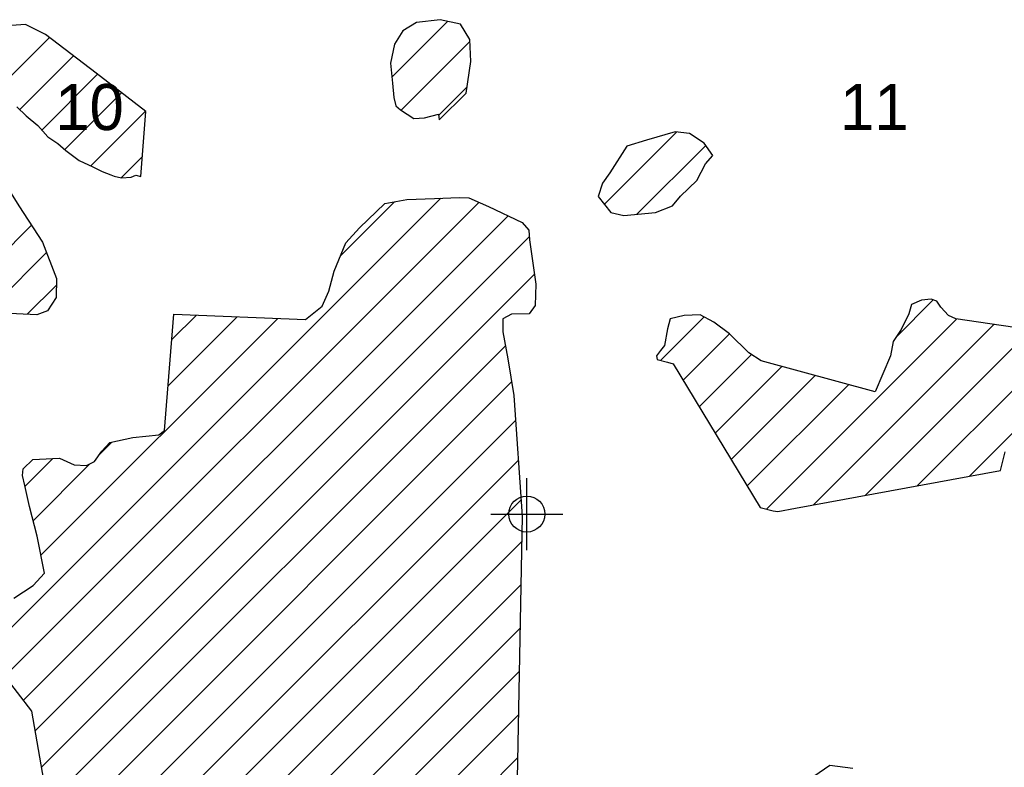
# Model space of a CAD drawing. Extents: x 192051 to 352051, y 710978 to 817615.
# Tile 54 of 85: x 269964 to 276798, y 778448 to 783638. Entities that reach past the tile are written whole.
import ezdxf
from ezdxf.enums import TextEntityAlignment as Align

# ---------------------------------------------------------------- set-up
doc = ezdxf.new("R2010")
doc.units = 0
doc.header["$LTSCALE"] = 800
doc.header["$PDMODE"] = 34
doc.header["$PDSIZE"] = 250
doc.layers.get('0').update_dxf_attribs({"linetype": 'CONTINUOUS'})
for name, color, linetype in [('SEC', 2, 'CONTINUOUS'), ('TEXT', 7, 'CONTINUOUS'), ('WETDBA', 11, 'CONTINUOUS'), ('WETFILL', 12, 'CONTINUOUS')]:
    doc.layers.add(name, color=color, linetype=linetype)

# ---------------------------------------------------------------- blocks, each defined once
blk = doc.blocks.new('*X')
at = {"color": 0}
for p, q in [((272547.2, 783239.3), (272934.6, 783626.7)), ((269788.8, 783133.2), (270170.7, 783515)), ((272611.5, 783008.9), (273088.8, 783486.2)), ((269964.5, 783014.2), (270337.4, 783387)), ((270116.8, 782871.8), (270504, 783259)), ((272872.4, 782975.1), (273069.3, 783172)), ((270277.2, 782737.5), (270670.3, 783130.6)), ((270458.2, 782623.8), (270836.6, 783002.2)), ((274021.4, 782356.1), (274523.1, 782857.7)), ((274247, 782287), (274725.4, 782765.3)), ((270669.2, 782540.1), (270814.8, 782685.7)), ((269483.5, 778996.9), (272886.2, 782399.5)), ((269861.1, 779079.8), (273152, 782370.7)), ((272188.7, 781996.8), (272566.4, 782374.5)), ((269989.3, 778913.4), (273353.1, 782277.1)), ((269454.9, 781620.5), (270045.7, 782211.3)), ((270071.4, 778700.7), (273500.7, 782130)), ((269735.8, 781606.7), (270149.9, 782020.8)), ((270114.9, 778449.6), (273536.2, 781870.8)), ((270016.7, 781592.9), (270218.8, 781795)), ((276044.9, 781432.7), (276304.9, 781692.7)), ((270111.5, 779919.6), (271756.4, 781564.5)), ((270994.2, 781096.9), (271473.3, 781576.1)), ((271019.3, 781416.8), (271190.3, 781587.7)), ((274411.9, 781273.1), (274713.7, 781574.9)), ((275147, 780240.1), (276467.8, 781560.9)), ((274568.2, 781134.8), (274890.1, 781456.6)), ((275470.1, 780268.5), (276724.6, 781523)), ((275831.2, 780334.9), (276981.4, 781485.1)), ((276192.3, 780401.4), (277238.2, 781447.2)), ((276553.5, 780467.8), (277495, 781409.3)), ((270158.4, 778198.4), (273334.9, 781374.8)), ((274679.4, 780951.3), (275042.7, 781314.5)), ((274790.7, 780767.8), (275254.2, 781231.4)), ((270202, 777947.3), (273378.2, 781123.5)), ((274901.9, 780584.3), (275485.8, 781168.3)), ((275013.1, 780400.9), (275717.5, 781105.2)), ((270245.5, 777696.1), (273405.4, 780856)), ((270521.6, 780624.4), (270603.2, 780706)), ((270001.6, 780399), (270194.8, 780592.3)), ((270289, 777444.9), (273424.8, 780580.7)), ((270056.9, 780159.7), (270451.5, 780554.3)), ((270336.1, 777197.3), (273444.1, 780305.3)), ((270385.3, 776951.9), (273448.6, 780015.2)), ((270434.6, 776706.5), (273442.8, 779714.6)), ((270483.9, 776461.1), (273436.9, 779414)), ((270533.2, 776215.7), (273431, 779113.5)), ((270582.5, 775970.2), (273425.1, 778812.9)), ((270598.2, 775691.3), (273419.3, 778512.4))]:
    blk.add_line(p, q, dxfattribs=at)

msp = doc.modelspace()

# ---------------------------------------------------------------- linework, layer by layer
at = {"layer": 'SEC', "color": 0}
msp.add_point((273483.6, 780206), dxfattribs=at)
at = {"layer": 'WETDBA', "color": 0}
for points in [[(269944.7, 783032.9), (270009.6, 782971.6), (270088.8, 782902.5), (270160.1, 782824.3), (270227.7, 782778.6), (270285, 782731.1), (270376.7, 782661.5), (270472.4, 782617.2), (270536.7, 782583.9), (270597.1, 782560.2), (270620.2, 782551.1), (270670.7, 782539.7), (270737.9, 782544.2), (270770.8, 782557.6), (270804.3, 782548.7), (270838.9, 783000.4), (270495.1, 783265.9), (270142.9, 783536.4), (270003.8, 783605.6), (269906.5, 783597.4)], [(269923.3, 779621.6), (270058.2, 779709.6), (270137, 779795), (270084.4, 780052.2), (270031.6, 780259), (270000.6, 780403.6), (269982.5, 780473.5), (269987.6, 780520.3), (270055.3, 780583.8), (270240.2, 780595), (270341, 780548), (270427.5, 780542.3), (270484.1, 780570.5), (270533.5, 780641.4), (270589.2, 780703), (270750.2, 780737.3), (270930.2, 780757.1), (270969.7, 780786.3), (271033.3, 781594.2), (271948.7, 781556.6), (272062.3, 781648.8), (272110.2, 781753.4), (272145.4, 781891.7), (272226.6, 782088.7), (272323.2, 782192.1), (272498.1, 782361.7), (272652, 782390.4), (272842.5, 782397.8), (273013.8, 782404.7), (273081.8, 782401.1), (273217.7, 782342.2), (273452.4, 782229.3), (273496.5, 782177.9), (273502.5, 782110), (273545.8, 781802.8), (273542.5, 781654.9), (273500.3, 781595.6), (273376.9, 781592.7), (273317.8, 781561.8), (273316.3, 781469.9), (273352.6, 781284), (273393.2, 781029.1), (273452.1, 780192.3), (273402.2, 777638)], [(278555.2, 781252.8), (276462.1, 781561.7), (276411.3, 781584.7), (276358, 781642.7), (276329, 781684.4), (276290.4, 781697.6), (276222, 781691.9), (276154.6, 781661.3), (276134.6, 781596.9), (276082.3, 781487.3), (276025.4, 781404.1), (276008.6, 781304.1), (275902, 781055), (275109.3, 781270.8), (275024.7, 781326.3), (274890.8, 781456.1), (274781.6, 781539.1), (274686.3, 781589.4), (274575.9, 781584.8), (274478.4, 781561.7), (274460.6, 781491.7), (274440.4, 781375.3), (274412.2, 781340.8), (274382.7, 781305.5), (274387.2, 781279.9), (274459.4, 781260), (274499.4, 781248.3), (275103.2, 780252.2), (275192.6, 780227.4), (275224.7, 780224.2), (275348.5, 780246.1), (276770.7, 780507.8), (276804.3, 780637.8)], [(270306.1, 777346.5), (270047.6, 778837.7), (269848.7, 779095.9)], [(275364.7, 778309.9), (275587.1, 778462.3), (275746, 778441)]]:
    msp.add_lwpolyline(points, dxfattribs=at)
for points in [[(272874.9, 782943.2), (273062.8, 783127.9), (273094.7, 783346.7), (273088.2, 783499.5), (273023.7, 783607.4), (272881.8, 783638.1), (272718.9, 783619.6), (272623.4, 783559.7), (272564.9, 783468.9), (272537.7, 783336.8), (272551.3, 783197.4), (272561.7, 783098.6), (272574.1, 783040.5), (272607.3, 783011.7), (272700.3, 782951), (272773.4, 782955.7), (272871.8, 782981.6)], [(274775.6, 782694.5), (274714.9, 782780.1), (274612.3, 782848.9), (274513.8, 782858.6), (274314.1, 782802.4), (274177.7, 782759), (274060.5, 782575.3), (274007.8, 782502.1), (273979.5, 782409.9), (274066.1, 782298.8), (274156.9, 782279.1), (274377.6, 782298.4), (274494.8, 782345.2), (274550.4, 782412.8), (274662.6, 782520.8), (274723.5, 782636.9)], [(270082.2, 781589.7), (268710.4, 781657.1), (268520.6, 782034), (268610.5, 782173.6), (268861, 782432.9), (269153.6, 782595.6), (269419.6, 782694.8), (269660.4, 782667.9), (269814.2, 782571.7), (269958.3, 782346.6), (270121.6, 782093.9), (270219.8, 781840.5), (270216.9, 781710.4), (270157, 781616.6)]]:
    msp.add_lwpolyline(points, close=True, dxfattribs=at)

# ---------------------------------------------------------------- block references
at = {"layer": 'WETFILL', "color": 0}
msp.add_blockref('*X', (0, 0), dxfattribs=at)
msp.add_blockref('*X', (0, 0), dxfattribs=at)
msp.add_blockref('*X', (0, 0), dxfattribs=at)
msp.add_blockref('*X', (0, 0), dxfattribs=at)
msp.add_blockref('*X', (0, 0), dxfattribs=at)
msp.add_blockref('*X', (0, 0), dxfattribs=at)
msp.add_blockref('*X', (0, 0), dxfattribs=at)
msp.add_blockref('*X', (0, 0), dxfattribs=at)
msp.add_blockref('*X', (0, 0), dxfattribs=at)
msp.add_blockref('*X', (0, 0), dxfattribs=at)
msp.add_blockref('*X', (0, 0), dxfattribs=at)
msp.add_blockref('*X', (0, 0), dxfattribs=at)
msp.add_blockref('*X', (0, 0), dxfattribs=at)
msp.add_blockref('*X', (0, 0), dxfattribs=at)
msp.add_blockref('*X', (0, 0), dxfattribs=at)
msp.add_blockref('*X', (0, 0), dxfattribs=at)
msp.add_blockref('*X', (0, 0), dxfattribs=at)
msp.add_blockref('*X', (0, 0), dxfattribs=at)
msp.add_blockref('*X', (0, 0), dxfattribs=at)
msp.add_blockref('*X', (0, 0), dxfattribs=at)
msp.add_blockref('*X', (0, 0), dxfattribs=at)
msp.add_blockref('*X', (0, 0), dxfattribs=at)
msp.add_blockref('*X', (0, 0), dxfattribs=at)
msp.add_blockref('*X', (0, 0), dxfattribs=at)
msp.add_blockref('*X', (0, 0), dxfattribs=at)
msp.add_blockref('*X', (0, 0), dxfattribs=at)
msp.add_blockref('*X', (0, 0), dxfattribs=at)
msp.add_blockref('*X', (0, 0), dxfattribs=at)
msp.add_blockref('*X', (0, 0), dxfattribs=at)
msp.add_blockref('*X', (0, 0), dxfattribs=at)
msp.add_blockref('*X', (0, 0), dxfattribs=at)
msp.add_blockref('*X', (0, 0), dxfattribs=at)
msp.add_blockref('*X', (0, 0), dxfattribs=at)
msp.add_blockref('*X', (0, 0), dxfattribs=at)
msp.add_blockref('*X', (0, 0), dxfattribs=at)
msp.add_blockref('*X', (0, 0), dxfattribs=at)
msp.add_blockref('*X', (0, 0), dxfattribs=at)
msp.add_blockref('*X', (0, 0), dxfattribs=at)
msp.add_blockref('*X', (0, 0), dxfattribs=at)
msp.add_blockref('*X', (0, 0), dxfattribs=at)
msp.add_blockref('*X', (0, 0), dxfattribs=at)
msp.add_blockref('*X', (0, 0), dxfattribs=at)
msp.add_blockref('*X', (0, 0), dxfattribs=at)
msp.add_blockref('*X', (0, 0), dxfattribs=at)
msp.add_blockref('*X', (0, 0), dxfattribs=at)
msp.add_blockref('*X', (0, 0), dxfattribs=at)
msp.add_blockref('*X', (0, 0), dxfattribs=at)
msp.add_blockref('*X', (0, 0), dxfattribs=at)
msp.add_blockref('*X', (0, 0), dxfattribs=at)
msp.add_blockref('*X', (0, 0), dxfattribs=at)
msp.add_blockref('*X', (0, 0), dxfattribs=at)
msp.add_blockref('*X', (0, 0), dxfattribs=at)
msp.add_blockref('*X', (0, 0), dxfattribs=at)
msp.add_blockref('*X', (0, 0), dxfattribs=at)
msp.add_blockref('*X', (0, 0), dxfattribs=at)
msp.add_blockref('*X', (0, 0), dxfattribs=at)
msp.add_blockref('*X', (0, 0), dxfattribs=at)
msp.add_blockref('*X', (0, 0), dxfattribs=at)
msp.add_blockref('*X', (0, 0), dxfattribs=at)
msp.add_blockref('*X', (0, 0), dxfattribs=at)
msp.add_blockref('*X', (0, 0), dxfattribs=at)
msp.add_blockref('*X', (0, 0), dxfattribs=at)
msp.add_blockref('*X', (0, 0), dxfattribs=at)
msp.add_blockref('*X', (0, 0), dxfattribs=at)
msp.add_blockref('*X', (0, 0), dxfattribs=at)
msp.add_blockref('*X', (0, 0), dxfattribs=at)
msp.add_blockref('*X', (0, 0), dxfattribs=at)
msp.add_blockref('*X', (0, 0), dxfattribs=at)
msp.add_blockref('*X', (0, 0), dxfattribs=at)
msp.add_blockref('*X', (0, 0), dxfattribs=at)
msp.add_blockref('*X', (0, 0), dxfattribs=at)
msp.add_blockref('*X', (0, 0), dxfattribs=at)
msp.add_blockref('*X', (0, 0), dxfattribs=at)
msp.add_blockref('*X', (0, 0), dxfattribs=at)
msp.add_blockref('*X', (0, 0), dxfattribs=at)
msp.add_blockref('*X', (0, 0), dxfattribs=at)
msp.add_blockref('*X', (0, 0), dxfattribs=at)
msp.add_blockref('*X', (0, 0), dxfattribs=at)
msp.add_blockref('*X', (0, 0), dxfattribs=at)
msp.add_blockref('*X', (0, 0), dxfattribs=at)
msp.add_blockref('*X', (0, 0), dxfattribs=at)
msp.add_blockref('*X', (0, 0), dxfattribs=at)
msp.add_blockref('*X', (0, 0), dxfattribs=at)
msp.add_blockref('*X', (0, 0), dxfattribs=at)
msp.add_blockref('*X', (0, 0), dxfattribs=at)
msp.add_blockref('*X', (0, 0), dxfattribs=at)
msp.add_blockref('*X', (0, 0), dxfattribs=at)
msp.add_blockref('*X', (0, 0), dxfattribs=at)
msp.add_blockref('*X', (0, 0), dxfattribs=at)
msp.add_blockref('*X', (0, 0), dxfattribs=at)
msp.add_blockref('*X', (0, 0), dxfattribs=at)
msp.add_blockref('*X', (0, 0), dxfattribs=at)
msp.add_blockref('*X', (0, 0), dxfattribs=at)
msp.add_blockref('*X', (0, 0), dxfattribs=at)
msp.add_blockref('*X', (0, 0), dxfattribs=at)
msp.add_blockref('*X', (0, 0), dxfattribs=at)
msp.add_blockref('*X', (0, 0), dxfattribs=at)
msp.add_blockref('*X', (0, 0), dxfattribs=at)
msp.add_blockref('*X', (0, 0), dxfattribs=at)
msp.add_blockref('*X', (0, 0), dxfattribs=at)

# ---------------------------------------------------------------- texts
at = {"layer": 'TEXT', "color": 0}
for s, p in [('10', (270448.5, 782871.7)), ('11', (275895.7, 782871.7))]:
    msp.add_text(s, height=320, dxfattribs=at).set_placement(p, align=Align.CENTER)

doc.saveas('drawing.dxf')
